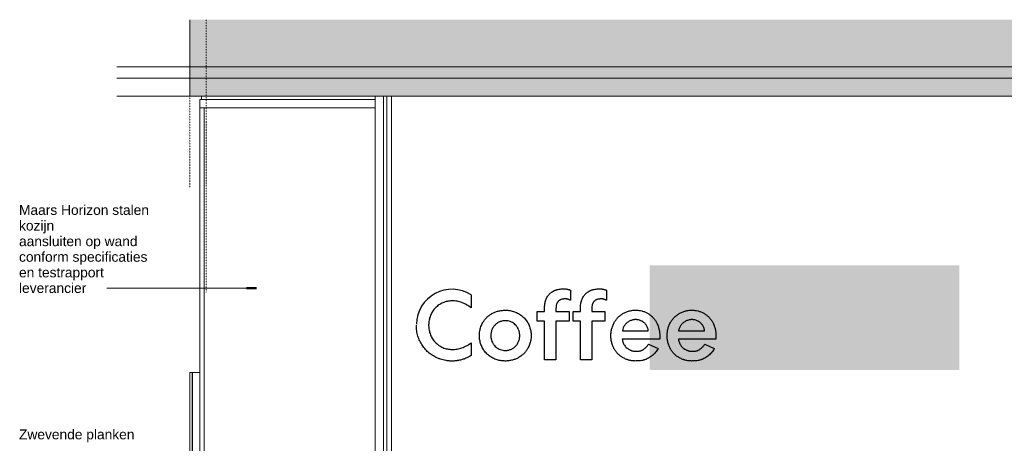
# Model space of a CAD drawing. Header units: millimetres. Extents: x 59062 to 111884, y -9418 to 39851.
# Tile 2 of 23: x 63967 to 66968, y 17152 to 18444. Entities that reach past the tile are written whole.
import ezdxf

# ---------------------------------------------------------------- set-up
doc = ezdxf.new("R2010")
doc.units = ezdxf.units.MM
doc.linetypes.add('Dash Dot Dot Small', pattern=[7.9375, 3.175, -1.5875, 0, -1.5875, 0, -1.5875])
doc.linetypes.add('Overhead xxSmall', pattern=[2.579688, 1.5875, -0.992188])
for name, color, linetype, lineweight in [('A09-NT--1', 50, 'Continuous', 50), ('A09-NT--2', 250, 'Continuous', 13), ('A09-NT--3', 7, 'Continuous', 13), ('A31----', 140, 'Continuous', 5), ('A31-----1', 9, 'Continuous', 5), ('A99-----2', 1, 'Continuous', 25), ('A99-----3', 1, 'Continuous', 13), ('A99-----4', 1, 'Dash Dot Dot Small', 5), ('A99-----8', 1, 'Overhead xxSmall', 13), ('Detail Items-1', 7, 'Continuous', 5), ('walls', 3, 'Continuous', 5)]:
    doc.layers.add(name, color=color, linetype=linetype, lineweight=lineweight)
doc.styles.add('Arial_1', font='arial.ttf', dxfattribs={"height": 30})

# ---------------------------------------------------------------- blocks, each defined once
blk = doc.blocks.new('Rectangular Mullion - 00_maars_horizon_boven_profiel-18326942-Pantry Standard A - Elevation 1')
at = {"layer": 'A31----'}
for p, q in [((33780, 18200.5), (33780, 18175)), ((34314, 18200.5), (33780, 18200.5)), ((33784.2, 18210), (33784.2, 18200.5)), ((34314, 18200.5), (34314, 18175)), ((33780, 18175), (34314, 18175))]:
    blk.add_line(p, q, dxfattribs=at)
blk = doc.blocks.new('Rectangular Mullion - 00_maars_horizon_onder_profiel-18319375-Pantry Standard A - Elevation 1')
at = {"layer": 'A31----'}
for p, q in [((34314, 18210), (34314, 14975)), ((34339.5, 14975), (34339.5, 18210)), ((34349, 16000), (34349, 18210))]:
    blk.add_line(p, q, dxfattribs=at)
blk = doc.blocks.new('NLRS_32_20_DO_deur in glazen wand - glazen deur_MA_02-18318326-Pantry Standard A - Elevation 1')
at = {"layer": 'A31-----1'}
for p, q in [((33749, 14982), (33749, 17368)), ((33756, 17368), (33749, 17368)), ((33756, 17368), (33756, 14982)), ((33757.6, 17368), (33757.6, 14982)), ((33780, 17368), (33757.6, 17368)), ((33756, 14982), (33749, 14982)), ((33757.6, 14982), (33784.2, 14982))]:
    blk.add_line(p, q, dxfattribs=at)
blk = doc.blocks.new('Rectangular Mullion - 00_maars_horizon_boven_profiel-18326943-Pantry Standard A - Elevation 1')
at = {"layer": 'A31----'}
for p, q in [((33780, 18175), (33780, 18200.5)), ((33784.2, 18200.5), (33784.2, 18210))]:
    blk.add_line(p, q, dxfattribs=at)
blk = doc.blocks.new('Rectangular Mullion - 00_maars_horizon-17419093-Pantry Standard A - Elevation 1')
at = {"layer": 'A31----'}
blk.add_line((33780, 17375), (33780, 15010), dxfattribs=at)
blk = doc.blocks.new('Rectangular Mullion - 00_maars_horizon-17443473-Pantry Standard A - Elevation 1')
at = {"layer": 'A31----'}
blk.add_line((33780, 18175), (33780, 17375), dxfattribs=at)

msp = doc.modelspace()

# ---------------------------------------------------------------- hatches: boundary and pattern name
at = {"layer": 'Detail Items-1'}
for points in [[(68799.7, 18210), (68830.7, 18210), (68830.7, 18443.7), (64485.8, 18443.7), (64485.8, 18210), (68795.5, 18210)], [(66645.9, 17375), (66830.3, 17375), (66830.3, 17694), (65886.5, 17694), (65886.5, 17375)]]:
    msp.add_hatch(color=256, dxfattribs=at).paths.add_polyline_path(points)

# ---------------------------------------------------------------- linework, layer by layer
at = {"layer": 'A09-NT--1'}
msp.add_line((64688.5, 17625.2), (64658.5, 17625.2), dxfattribs=at)
at = {"layer": 'A09-NT--2'}
for p, q in [((64404.1, 17625.2), (64219.5, 17625.2)), ((64688.5, 17625.2), (64404.1, 17625.2))]:
    msp.add_line(p, q, dxfattribs=at)
at = {"layer": 'A99-----2'}
for p, q in [((65645.5, 17618.6), (65645.5, 17587.9)), ((65755, 17618.6), (65755, 17587.9)), ((65342.6, 17604.2), (65342.6, 17565.2)), ((65544.4, 17524.5), (65544.4, 17554.1)), ((65544.4, 17554.1), (65566.4, 17554.1)), ((65566.4, 17554.1), (65566.4, 17562.8)), ((65601.4, 17563.1), (65601.4, 17554.1)), ((65601.4, 17554.1), (65641.3, 17554.1)), ((65641.3, 17554.1), (65641.3, 17524.5)), ((65653.9, 17554.1), (65676, 17554.1)), ((65653.9, 17524.5), (65653.9, 17554.1)), ((65676, 17554.1), (65676, 17562.8)), ((65711, 17563.1), (65711, 17554.1)), ((65711, 17554.1), (65750.8, 17554.1)), ((65750.8, 17554.1), (65750.8, 17524.5)), ((65566.4, 17524.5), (65544.4, 17524.5)), ((65566.4, 17406.2), (65566.4, 17524.5)), ((65641.3, 17524.5), (65601.4, 17524.5)), ((65601.4, 17524.5), (65601.4, 17406.2)), ((65676, 17524.5), (65653.9, 17524.5)), ((65676, 17406.2), (65676, 17524.5)), ((65750.8, 17524.5), (65711, 17524.5)), ((65711, 17524.5), (65711, 17406.2)), ((65803.9, 17494.9), (65882.9, 17494.9)), ((65975.3, 17494.9), (66054.3, 17494.9)), ((65917.3, 17469.6), (65803.6, 17469.6)), ((66088.7, 17469.6), (65975, 17469.6)), ((65343.2, 17458.1), (65343.2, 17419.2)), ((65883.9, 17454.5), (65912.5, 17440.9)), ((66055.2, 17454.5), (66083.9, 17440.9)), ((65601.4, 17406.2), (65566.4, 17406.2)), ((65711, 17406.2), (65676, 17406.2))]:
    msp.add_line(p, q, dxfattribs=at)
msp.add_ellipse((65284.1, 17513.4), major_axis=(0, 108), ratio=0.999999, start_param=5.710709, end_param=7.840531, dxfattribs=at)
for points, knots in [([(65566.4, 17562.8), (65566.5, 17567.8), (65567.2, 17577), (65570.2, 17589.1), (65574.3, 17597.6), (65578.6, 17603.6), (65582.1, 17607.6), (65586, 17611.1), (65590.3, 17614.2), (65594.1, 17616.4), (65597, 17617.7), (65598.7, 17618.5), (65599.9, 17618.9), (65601.2, 17619.4), (65603.1, 17620), (65606.5, 17620.8), (65611.7, 17621.8), (65616.8, 17622.4), (65620, 17622.6), (65621.7, 17622.8), (65622.9, 17622.9), (65624, 17622.9), (65625.3, 17623), (65627.6, 17623), (65630.3, 17622.7), (65632.7, 17622.3), (65634.4, 17622), (65635.3, 17621.8), (65636, 17621.7), (65636.7, 17621.5), (65637.6, 17621.3), (65639.2, 17621), (65641.2, 17620.4), (65643.5, 17619.6), (65644.8, 17619), (65645.5, 17618.6)], [0, 0, 0, 0, 0.083333, 0.166667, 0.25, 0.291667, 0.333333, 0.375, 0.416667, 0.458333, 0.479167, 0.489583, 0.5, 0.510417, 0.520833, 0.541667, 0.583333, 0.625, 0.645833, 0.65625, 0.666667, 0.677083, 0.6875, 0.708333, 0.75, 0.791667, 0.8125, 0.822917, 0.833333, 0.84375, 0.854167, 0.875, 0.916667, 0.958333, 1, 1, 1, 1]), ([(65676, 17562.8), (65676, 17567.8), (65676.7, 17577), (65679.7, 17589.1), (65683.9, 17597.6), (65688.1, 17603.6), (65691.6, 17607.6), (65695.5, 17611.1), (65699.8, 17614.2), (65703.7, 17616.4), (65706.5, 17617.7), (65708.2, 17618.5), (65709.4, 17618.9), (65710.8, 17619.4), (65712.6, 17620), (65716, 17620.8), (65721.2, 17621.8), (65726.3, 17622.4), (65729.5, 17622.6), (65731.2, 17622.8), (65732.4, 17622.9), (65733.5, 17622.9), (65734.9, 17623), (65737.1, 17623), (65739.9, 17622.7), (65742.3, 17622.3), (65743.9, 17622), (65744.8, 17621.8), (65745.5, 17621.7), (65746.2, 17621.5), (65747.1, 17621.3), (65748.7, 17621), (65750.8, 17620.4), (65753, 17619.6), (65754.4, 17619), (65755, 17618.6)], [0, 0, 0, 0, 0.083333, 0.166667, 0.25, 0.291667, 0.333333, 0.375, 0.416667, 0.458333, 0.479167, 0.489583, 0.5, 0.510417, 0.520833, 0.541667, 0.583333, 0.625, 0.645833, 0.65625, 0.666667, 0.677083, 0.6875, 0.708333, 0.75, 0.791667, 0.8125, 0.822917, 0.833333, 0.84375, 0.854167, 0.875, 0.916667, 0.958333, 1, 1, 1, 1]), ([(65342.6, 17565.2), (65338.1, 17568.7), (65331.3, 17573.3), (65321.9, 17578.1), (65314.8, 17581), (65307.5, 17583.3), (65300.1, 17584.9), (65292.6, 17585.9), (65285.2, 17586.2), (65277.9, 17585.7), (65270.5, 17584.6), (65263.3, 17582.8), (65256.6, 17580.4), (65250.4, 17577.4), (65244.4, 17573.7), (65238.9, 17569.4), (65233.9, 17564.7), (65229.3, 17559.5), (65225.2, 17553.8), (65221.7, 17547.6), (65218.7, 17541.2), (65216.5, 17534.3), (65214.7, 17526.8), (65213.9, 17520.5), (65213.5, 17515.5), (65213.4, 17511.8), (65213.5, 17508.2), (65213.9, 17503.2), (65214.7, 17497), (65216.5, 17489.8), (65218.7, 17482.9), (65221.7, 17476.5), (65225.2, 17470.4), (65229.3, 17464.6), (65233.9, 17459.4), (65238.9, 17454.7), (65244.4, 17450.4), (65250.4, 17446.6), (65256.6, 17443.5), (65263.3, 17441.1), (65270.5, 17439.4), (65277.9, 17438.2), (65285.2, 17437.8), (65292.6, 17438.1), (65300, 17439.1), (65307.5, 17440.7), (65314.8, 17442.9), (65322, 17445.8), (65331.5, 17450.4), (65338.5, 17454.8), (65343.2, 17458.1)], [0, 0, 0, 0, 0.041667, 0.0625, 0.083333, 0.104167, 0.125, 0.145833, 0.166667, 0.1875, 0.208333, 0.229167, 0.25, 0.270833, 0.291667, 0.3125, 0.333333, 0.354167, 0.375, 0.395833, 0.416667, 0.4375, 0.458333, 0.479167, 0.489583, 0.5, 0.510417, 0.520833, 0.541667, 0.5625, 0.583333, 0.604167, 0.625, 0.645833, 0.666667, 0.6875, 0.708333, 0.729167, 0.75, 0.770833, 0.791667, 0.8125, 0.833333, 0.854167, 0.875, 0.895833, 0.916667, 0.9375, 0.958333, 1, 1, 1, 1]), ([(65645.5, 17587.9), (65644.8, 17588.3), (65643.6, 17588.8), (65641.9, 17589.5), (65640.6, 17590), (65639.2, 17590.5), (65638, 17590.8), (65637.1, 17591.1), (65636.3, 17591.3), (65635.7, 17591.4), (65635.2, 17591.5), (65635, 17591.5), (65634.8, 17591.6), (65634.6, 17591.6), (65634.3, 17591.6), (65633.9, 17591.7), (65633.3, 17591.8), (65632.6, 17592), (65631.9, 17592.1), (65631.1, 17592.2), (65630.2, 17592.2), (65629.4, 17592.2), (65628.7, 17592.2), (65628.3, 17592.1), (65627.9, 17592.1), (65627.3, 17592), (65626.4, 17591.9), (65624.5, 17591.7), (65621.4, 17591.3), (65618.3, 17590.6), (65616.3, 17589.9), (65615.3, 17589.6), (65614.8, 17589.3), (65614.4, 17589.1), (65614.1, 17588.9), (65613.6, 17588.7), (65612.8, 17588.2), (65611.6, 17587.5), (65610.3, 17586.5), (65608.5, 17585.1), (65607, 17583.5), (65605.6, 17581.6), (65604.8, 17580), (65604, 17578.4), (65603.1, 17575.9), (65601.9, 17571.3), (65601.5, 17566.6), (65601.4, 17563.1)], [0, 0, 0, 0, 0.083333, 0.125, 0.166667, 0.208333, 0.25, 0.270833, 0.291667, 0.3125, 0.322917, 0.328125, 0.333333, 0.338542, 0.34375, 0.354167, 0.375, 0.395833, 0.416667, 0.4375, 0.458333, 0.479167, 0.489583, 0.494792, 0.5, 0.510417, 0.520833, 0.541667, 0.583333, 0.625, 0.645833, 0.65625, 0.661458, 0.666667, 0.671875, 0.677083, 0.6875, 0.708333, 0.729167, 0.75, 0.791667, 0.8125, 0.833333, 0.854167, 0.875, 0.916667, 1, 1, 1, 1]), ([(65755, 17587.9), (65754.3, 17588.3), (65753.1, 17588.8), (65751.4, 17589.5), (65750.1, 17590), (65748.8, 17590.5), (65747.6, 17590.8), (65746.6, 17591.1), (65745.8, 17591.3), (65745.2, 17591.4), (65744.7, 17591.5), (65744.5, 17591.5), (65744.3, 17591.6), (65744.1, 17591.6), (65743.8, 17591.6), (65743.4, 17591.7), (65742.8, 17591.8), (65742.1, 17592), (65741.4, 17592.1), (65740.6, 17592.2), (65739.7, 17592.2), (65738.9, 17592.2), (65738.2, 17592.2), (65737.8, 17592.1), (65737.4, 17592.1), (65736.9, 17592), (65735.9, 17591.9), (65734, 17591.7), (65730.9, 17591.3), (65727.8, 17590.6), (65725.8, 17589.9), (65724.8, 17589.6), (65724.3, 17589.3), (65724, 17589.1), (65723.6, 17588.9), (65723.1, 17588.7), (65722.3, 17588.2), (65721.1, 17587.5), (65719.8, 17586.5), (65718.1, 17585.1), (65716.5, 17583.5), (65715.2, 17581.6), (65714.3, 17580), (65713.5, 17578.4), (65712.6, 17575.9), (65711.4, 17571.3), (65711, 17566.6), (65711, 17563.1)], [0, 0, 0, 0, 0.083333, 0.125, 0.166667, 0.208333, 0.25, 0.270833, 0.291667, 0.3125, 0.322917, 0.328125, 0.333333, 0.338542, 0.34375, 0.354167, 0.375, 0.395833, 0.416667, 0.4375, 0.458333, 0.479167, 0.489583, 0.494792, 0.5, 0.510417, 0.520833, 0.541667, 0.583333, 0.625, 0.645833, 0.65625, 0.661458, 0.666667, 0.671875, 0.677083, 0.6875, 0.708333, 0.729167, 0.75, 0.791667, 0.8125, 0.833333, 0.854167, 0.875, 0.916667, 1, 1, 1, 1]), ([(65447, 17402.6), (65441.9, 17402.7), (65434.5, 17403.3), (65425.4, 17405.3), (65418.8, 17407.3), (65412.4, 17409.8), (65406.4, 17413), (65400.6, 17416.6), (65395.3, 17420.6), (65390.5, 17425), (65386, 17429.8), (65382, 17435.1), (65378.5, 17440.6), (65375.4, 17446.5), (65372.8, 17452.8), (65370.7, 17459.4), (65369.3, 17466), (65368.4, 17472.9), (65368.1, 17480.1), (65368.4, 17487.4), (65369.3, 17494.3), (65370.7, 17500.9), (65372.8, 17507.5), (65375.4, 17513.8), (65379, 17520.7), (65383.8, 17528), (65390.4, 17535.4), (65397.8, 17541.8), (65406.3, 17547.4), (65415.5, 17551.9), (65425.3, 17555.1), (65435.7, 17557.1), (65443.1, 17557.6), (65447, 17557.7)], [0, 0, 0, 0, 0.055556, 0.083333, 0.111111, 0.138889, 0.166667, 0.194444, 0.222222, 0.25, 0.277778, 0.305556, 0.333333, 0.361111, 0.388889, 0.416667, 0.444444, 0.472222, 0.5, 0.527778, 0.555556, 0.583333, 0.611111, 0.638889, 0.666667, 0.708333, 0.75, 0.791667, 0.833333, 0.875, 0.916667, 0.958333, 1, 1, 1, 1]), ([(65447, 17557.7), (65452, 17557.6), (65459.4, 17557), (65468.5, 17555), (65475.1, 17553), (65481.5, 17550.5), (65487.5, 17547.3), (65493.3, 17543.7), (65498.6, 17539.7), (65503.4, 17535.3), (65507.9, 17530.5), (65511.9, 17525.2), (65515.5, 17519.7), (65518.5, 17513.8), (65521.1, 17507.5), (65523.2, 17500.9), (65524.6, 17494.3), (65525.5, 17487.4), (65525.8, 17480.1), (65525.5, 17472.9), (65524.6, 17466), (65523.2, 17459.4), (65521.1, 17452.8), (65518.5, 17446.5), (65515, 17439.6), (65510.1, 17432.3), (65503.5, 17424.9), (65496.1, 17418.5), (65487.6, 17412.9), (65478.4, 17408.4), (65468.6, 17405.2), (65458.2, 17403.2), (65450.8, 17402.7), (65447, 17402.6)], [0, 0, 0, 0, 0.055556, 0.083333, 0.111111, 0.138889, 0.166667, 0.194444, 0.222222, 0.25, 0.277778, 0.305556, 0.333333, 0.361111, 0.388889, 0.416667, 0.444444, 0.472222, 0.5, 0.527778, 0.555556, 0.583333, 0.611111, 0.638889, 0.666667, 0.708333, 0.75, 0.791667, 0.833333, 0.875, 0.916667, 0.958333, 1, 1, 1, 1]), ([(65912.5, 17440.9), (65910.3, 17436.7), (65906.4, 17430.9), (65900.4, 17424.1), (65895.4, 17419.5), (65889.8, 17415.3), (65883.8, 17411.5), (65878.4, 17408.9), (65873.9, 17407.1), (65870.6, 17406), (65867.1, 17405), (65862.1, 17404), (65855.6, 17403.2), (65849.2, 17402.8), (65844.4, 17402.7), (65841, 17402.7), (65837.9, 17402.8), (65833.9, 17403.2), (65829.3, 17403.9), (65824.9, 17405), (65821.4, 17406), (65818, 17407.1), (65813.8, 17408.7), (65807.2, 17411.7), (65799.7, 17416.2), (65791.8, 17422.7), (65784.9, 17430.3), (65780, 17437.6), (65776.7, 17443.8), (65774.6, 17448.7), (65772.8, 17453.9), (65771.2, 17459.3), (65770.1, 17464.9), (65769.3, 17470.5), (65768.9, 17476.3), (65768.9, 17482.3), (65769.2, 17488.3), (65769.9, 17494), (65771, 17499.4), (65772.4, 17504.8), (65774.2, 17510), (65777, 17516.6), (65781.3, 17524.3), (65787.5, 17532.6), (65794.8, 17539.9), (65801.7, 17545.1), (65807.6, 17548.6), (65812.3, 17551), (65817.3, 17553.1), (65822.3, 17554.8), (65827.5, 17556), (65833, 17557), (65838.5, 17557.6), (65843.8, 17557.7), (65848.8, 17557.6), (65855.4, 17557), (65863.4, 17555.6), (65872.1, 17552.7), (65880.4, 17548.7), (65887.8, 17543.9), (65894.6, 17538.1), (65900.6, 17531.6), (65905, 17525.5), (65908, 17520.2), (65909.7, 17516.8), (65911, 17514), (65912.1, 17511), (65914, 17505.5), (65915.4, 17499.8), (65916.3, 17495.8), (65916.6, 17494.4), (65916.9, 17492.3), (65917.3, 17489.3), (65917.5, 17485.4), (65917.6, 17481.8), (65917.6, 17479.5), (65917.6, 17478), (65917.6, 17477.1), (65917.7, 17475.7), (65917.7, 17473.8), (65917.6, 17471.4), (65917.5, 17470.1), (65917.3, 17469.6)], [0, 0, 0, 0, 0.02381, 0.035714, 0.047619, 0.059524, 0.071429, 0.083333, 0.089286, 0.095238, 0.10119, 0.107143, 0.119048, 0.130952, 0.136905, 0.142857, 0.14881, 0.154762, 0.166667, 0.178571, 0.184524, 0.190476, 0.202381, 0.214286, 0.238095, 0.261905, 0.285714, 0.309524, 0.321429, 0.333333, 0.345238, 0.357143, 0.369048, 0.380952, 0.392857, 0.404762, 0.416667, 0.428571, 0.440476, 0.452381, 0.464286, 0.47619, 0.5, 0.52381, 0.547619, 0.571429, 0.583333, 0.595238, 0.607143, 0.619048, 0.630952, 0.642857, 0.654762, 0.666667, 0.677083, 0.6875, 0.708333, 0.729167, 0.75, 0.770833, 0.791667, 0.8125, 0.833333, 0.84375, 0.854167, 0.859375, 0.864583, 0.875, 0.895833, 0.901042, 0.903646, 0.90625, 0.916667, 0.927083, 0.9375, 0.947917, 0.950521, 0.953125, 0.958333, 0.96875, 0.979167, 1, 1, 1, 1]), ([(66083.9, 17440.9), (66081.7, 17436.7), (66077.8, 17430.9), (66071.8, 17424.1), (66066.8, 17419.5), (66061.2, 17415.3), (66055.1, 17411.5), (66049.8, 17408.9), (66045.3, 17407.1), (66042, 17406), (66038.5, 17405), (66033.5, 17404), (66027, 17403.2), (66020.6, 17402.8), (66015.8, 17402.7), (66012.4, 17402.7), (66009.3, 17402.8), (66005.3, 17403.2), (66000.6, 17403.9), (65996.2, 17405), (65992.8, 17406), (65989.4, 17407.1), (65985.1, 17408.7), (65978.6, 17411.7), (65971.1, 17416.2), (65963.1, 17422.7), (65956.3, 17430.3), (65951.4, 17437.6), (65948.1, 17443.8), (65946, 17448.7), (65944.1, 17453.9), (65942.6, 17459.3), (65941.5, 17464.9), (65940.7, 17470.5), (65940.3, 17476.3), (65940.2, 17482.3), (65940.6, 17488.3), (65941.3, 17494), (65942.3, 17499.4), (65943.8, 17504.8), (65945.6, 17510), (65948.4, 17516.6), (65952.6, 17524.3), (65958.9, 17532.6), (65966.2, 17539.9), (65973.1, 17545.1), (65979, 17548.6), (65983.7, 17551), (65988.6, 17553.1), (65993.7, 17554.8), (65998.9, 17556), (66004.4, 17557), (66009.9, 17557.6), (66015.2, 17557.7), (66020.2, 17557.6), (66026.7, 17557), (66034.8, 17555.6), (66043.5, 17552.7), (66051.7, 17548.7), (66059.2, 17543.9), (66066, 17538.1), (66072, 17531.6), (66076.3, 17525.5), (66079.4, 17520.2), (66081.1, 17516.8), (66082.4, 17514), (66083.5, 17511), (66085.4, 17505.5), (66086.8, 17499.8), (66087.7, 17495.8), (66087.9, 17494.4), (66088.3, 17492.3), (66088.7, 17489.3), (66088.9, 17485.4), (66089, 17481.8), (66089, 17479.5), (66089, 17478), (66089, 17477.1), (66089, 17475.7), (66089.1, 17473.8), (66089, 17471.4), (66088.9, 17470.1), (66088.7, 17469.6)], [0, 0, 0, 0, 0.02381, 0.035714, 0.047619, 0.059524, 0.071429, 0.083333, 0.089286, 0.095238, 0.10119, 0.107143, 0.119048, 0.130952, 0.136905, 0.142857, 0.14881, 0.154762, 0.166667, 0.178571, 0.184524, 0.190476, 0.202381, 0.214286, 0.238095, 0.261905, 0.285714, 0.309524, 0.321429, 0.333333, 0.345238, 0.357143, 0.369048, 0.380952, 0.392857, 0.404762, 0.416667, 0.428571, 0.440476, 0.452381, 0.464286, 0.47619, 0.5, 0.52381, 0.547619, 0.571429, 0.583333, 0.595238, 0.607143, 0.619048, 0.630952, 0.642857, 0.654762, 0.666667, 0.677083, 0.6875, 0.708333, 0.729167, 0.75, 0.770833, 0.791667, 0.8125, 0.833333, 0.84375, 0.854167, 0.859375, 0.864583, 0.875, 0.895833, 0.901042, 0.903646, 0.90625, 0.916667, 0.927083, 0.9375, 0.947917, 0.950521, 0.953125, 0.958333, 0.96875, 0.979167, 1, 1, 1, 1]), ([(65447, 17525.7), (65443.3, 17525.6), (65436.4, 17524.6), (65428.7, 17521.9), (65423.1, 17518.7), (65419.2, 17515.8), (65415.6, 17512.5), (65412.5, 17508.9), (65409.7, 17504.8), (65407.3, 17500.3), (65405.3, 17495.4), (65403.9, 17490.6), (65403.2, 17485.5), (65402.9, 17480), (65403.1, 17475.5), (65403.5, 17472), (65404.1, 17469.1), (65405, 17465.9), (65406.7, 17461.1), (65409.1, 17456.5), (65411.8, 17452.4), (65414.8, 17448.7), (65419.1, 17444.4), (65425.2, 17440.2), (65433.9, 17436.2), (65441.5, 17434.8), (65447, 17434.6)], [0, 0, 0, 0, 0.071429, 0.142857, 0.178571, 0.214286, 0.25, 0.285714, 0.321429, 0.357143, 0.392857, 0.428571, 0.464286, 0.5, 0.535714, 0.553571, 0.571429, 0.598214, 0.625, 0.678571, 0.705357, 0.732143, 0.785714, 0.839286, 0.892857, 1, 1, 1, 1]), ([(65447, 17434.6), (65450.6, 17434.7), (65457.6, 17435.7), (65465.2, 17438.4), (65470.8, 17441.6), (65474.7, 17444.5), (65478.3, 17447.8), (65481.4, 17451.4), (65484.2, 17455.5), (65486.6, 17459.9), (65488.6, 17464.7), (65490, 17469.5), (65490.8, 17474.6), (65491, 17480), (65490.8, 17484.6), (65490.4, 17488.1), (65489.8, 17491), (65488.9, 17494.2), (65487.2, 17499.1), (65484.8, 17503.7), (65482.1, 17507.9), (65479.1, 17511.6), (65474.8, 17515.9), (65468.8, 17520.1), (65460, 17524.1), (65452.5, 17525.5), (65447, 17525.7)], [0, 0, 0, 0, 0.071429, 0.142857, 0.178571, 0.214286, 0.25, 0.285714, 0.321429, 0.357143, 0.392857, 0.428571, 0.464286, 0.5, 0.535714, 0.553571, 0.571429, 0.598214, 0.625, 0.678571, 0.705357, 0.732143, 0.785714, 0.839286, 0.892857, 1, 1, 1, 1]), ([(65882.9, 17494.9), (65882.4, 17498.3), (65881.2, 17503.1), (65878.7, 17508.7), (65876.4, 17512.6), (65873.6, 17516.2), (65870.3, 17519.4), (65867.3, 17521.8), (65864.7, 17523.5), (65862, 17524.9), (65858.3, 17526.5), (65853.4, 17527.9), (65849.2, 17528.7), (65845.8, 17529), (65843.4, 17529.1), (65841, 17528.9), (65837.7, 17528.5), (65833.6, 17527.6), (65828.7, 17525.9), (65824.4, 17523.9), (65820.4, 17521.4), (65816.7, 17518.4), (65813.3, 17515), (65810.5, 17511.4), (65808.1, 17507.7), (65805.6, 17502.4), (65804.4, 17498), (65803.9, 17494.9)], [0, 0, 0, 0, 0.083333, 0.125, 0.166667, 0.208333, 0.25, 0.291667, 0.3125, 0.333333, 0.375, 0.416667, 0.458333, 0.479167, 0.5, 0.520833, 0.541667, 0.583333, 0.625, 0.666667, 0.708333, 0.75, 0.791667, 0.833333, 0.875, 0.916667, 1, 1, 1, 1]), ([(66054.3, 17494.9), (66053.8, 17498.3), (66052.6, 17503.1), (66050.1, 17508.7), (66047.8, 17512.6), (66045, 17516.2), (66041.7, 17519.4), (66038.6, 17521.8), (66036, 17523.5), (66033.4, 17524.9), (66029.7, 17526.5), (66024.8, 17527.9), (66020.5, 17528.7), (66017.2, 17529), (66014.8, 17529.1), (66012.4, 17528.9), (66009.1, 17528.5), (66004.9, 17527.6), (66000.1, 17525.9), (65995.7, 17523.9), (65991.8, 17521.4), (65988, 17518.4), (65984.7, 17515), (65981.8, 17511.4), (65979.5, 17507.7), (65977, 17502.4), (65975.8, 17498), (65975.3, 17494.9)], [0, 0, 0, 0, 0.083333, 0.125, 0.166667, 0.208333, 0.25, 0.291667, 0.3125, 0.333333, 0.375, 0.416667, 0.458333, 0.479167, 0.5, 0.520833, 0.541667, 0.583333, 0.625, 0.666667, 0.708333, 0.75, 0.791667, 0.833333, 0.875, 0.916667, 1, 1, 1, 1]), ([(65343.2, 17419.2), (65339.5, 17417), (65334.1, 17414.1), (65326.8, 17410.9), (65321.3, 17408.7), (65315.8, 17407), (65310.5, 17405.5), (65305.9, 17404.6), (65302.1, 17404), (65299.2, 17403.6), (65296.2, 17403.2), (65292.1, 17402.8), (65286.9, 17402.5), (65281.5, 17402.5), (65276.9, 17402.7), (65273.4, 17403.1), (65269.7, 17403.6), (65264.5, 17404.5), (65257.7, 17405.9), (65250.9, 17407.7), (65245.6, 17409.5), (65240.7, 17411.4), (65234.7, 17414.1), (65227.8, 17417.9), (65221.3, 17422.2), (65215.1, 17426.9), (65209.3, 17432.1), (65203.9, 17437.7), (65198.9, 17443.7), (65194.4, 17450), (65190.3, 17456.7), (65186.5, 17463.8), (65183.3, 17471.2), (65180.7, 17478.8), (65178.6, 17486.7), (65176.7, 17497.5), (65176.1, 17506), (65176, 17511.8)], [0, 0, 0, 0, 0.0625, 0.09375, 0.125, 0.15625, 0.1875, 0.21875, 0.234375, 0.25, 0.265625, 0.28125, 0.3125, 0.34375, 0.359375, 0.375, 0.390625, 0.40625, 0.4375, 0.46875, 0.484375, 0.5, 0.53125, 0.5625, 0.59375, 0.625, 0.65625, 0.6875, 0.71875, 0.75, 0.78125, 0.8125, 0.84375, 0.875, 0.90625, 0.9375, 1, 1, 1, 1]), ([(65803.6, 17469.6), (65803.8, 17467.5), (65804.4, 17463.6), (65806, 17458.1), (65808.6, 17452.9), (65811.9, 17448.2), (65815.7, 17444.1), (65820.1, 17440.4), (65824.2, 17437.9), (65827.3, 17436.4), (65829.1, 17435.6), (65830.2, 17435.1), (65831.1, 17434.8), (65832, 17434.5), (65833.6, 17433.9), (65835.8, 17433.2), (65838.2, 17432.7), (65840.4, 17432.5), (65842.1, 17432.3), (65844, 17432.3), (65846.7, 17432.2), (65850.4, 17432.3), (65855, 17432.8), (65858.5, 17433.5), (65861, 17434.4), (65863.5, 17435.5), (65866.6, 17437.1), (65870, 17439.3), (65874.3, 17442.7), (65879.1, 17447.4), (65882.3, 17452), (65883.9, 17454.5)], [0, 0, 0, 0, 0.0625, 0.125, 0.1875, 0.25, 0.3125, 0.375, 0.4375, 0.46875, 0.484375, 0.5, 0.507812, 0.515625, 0.53125, 0.5625, 0.59375, 0.609375, 0.625, 0.640625, 0.65625, 0.6875, 0.71875, 0.75, 0.765625, 0.78125, 0.8125, 0.84375, 0.875, 0.9375, 1, 1, 1, 1]), ([(65975, 17469.6), (65975.1, 17467.5), (65975.7, 17463.6), (65977.4, 17458.1), (65980, 17452.9), (65983.3, 17448.2), (65987.1, 17444.1), (65991.4, 17440.4), (65995.6, 17437.9), (65998.7, 17436.4), (66000.5, 17435.6), (66001.6, 17435.1), (66002.5, 17434.8), (66003.4, 17434.5), (66005, 17433.9), (66007.2, 17433.2), (66009.6, 17432.7), (66011.7, 17432.5), (66013.4, 17432.3), (66015.3, 17432.3), (66018.1, 17432.2), (66021.8, 17432.3), (66026.4, 17432.8), (66029.9, 17433.5), (66032.4, 17434.4), (66034.9, 17435.5), (66037.9, 17437.1), (66041.4, 17439.3), (66045.6, 17442.7), (66050.4, 17447.4), (66053.7, 17452), (66055.2, 17454.5)], [0, 0, 0, 0, 0.0625, 0.125, 0.1875, 0.25, 0.3125, 0.375, 0.4375, 0.46875, 0.484375, 0.5, 0.507812, 0.515625, 0.53125, 0.5625, 0.59375, 0.609375, 0.625, 0.640625, 0.65625, 0.6875, 0.71875, 0.75, 0.765625, 0.78125, 0.8125, 0.84375, 0.875, 0.9375, 1, 1, 1, 1])]:
    msp.add_open_spline(points, degree=3, knots=knots, dxfattribs=at)
at = {"layer": 'A99-----3'}
for p, q in [((64485.8, 18443.7), (64485.8, 18210)), ((69028.7, 18300), (64263, 18300)), ((64263, 18265), (69028.7, 18265)), ((69020.7, 18210), (64263, 18210)), ((64485.8, 18210), (68830.7, 18210))]:
    msp.add_line(p, q, dxfattribs=at)
at = {"layer": 'A99-----4'}
for p, q in [((64485.7, 18432.9), (64485.7, 17932.9)), ((64535.7, 18443.7), (64535.7, 17612.9))]:
    msp.add_line(p, q, dxfattribs=at)
at = {"layer": 'A99-----8'}
msp.add_line((65100.7, 18210), (65100.7, 14975), dxfattribs=at)
at = {"layer": 'walls'}
msp.add_line((64529.7, 15010), (64529.7, 18175), dxfattribs=at)

# ---------------------------------------------------------------- block references
at = {"layer": 'A31----'}
for name in ['Rectangular Mullion - 00_maars_horizon_boven_profiel-18326942-Pantry Standard A - Elevation 1', 'Rectangular Mullion - 00_maars_horizon_boven_profiel-18326943-Pantry Standard A - Elevation 1', 'Rectangular Mullion - 00_maars_horizon_onder_profiel-18319375-Pantry Standard A - Elevation 1', 'Rectangular Mullion - 00_maars_horizon-17443473-Pantry Standard A - Elevation 1', 'Rectangular Mullion - 00_maars_horizon-17419093-Pantry Standard A - Elevation 1']:
    msp.add_blockref(name, (30736.7, 0), dxfattribs=at)
at = {"layer": 'A31-----1'}
msp.add_blockref('NLRS_32_20_DO_deur in glazen wand - glazen deur_MA_02-18318326-Pantry Standard A - Elevation 1', (30736.7, 0), dxfattribs=at)

# ---------------------------------------------------------------- texts
at = {"layer": 'A09-NT--3', "char_height": 30, "attachment_point": 1, "style": 'Arial_1', "bg_fill": 3, "box_fill_scale": 1.25, "bg_fill_color": 256, "bg_fill_true_color": 13158600, "bg_fill_transparency": 0}
for s, insert, width in [('Maars Horizon stalen ', (63965.2, 17878.3), 482.616), ('Zwevende planken ', (63965.2, 17193.8), 436.118)]:
    msp.add_mtext(s, dxfattribs=dict(at, insert=insert, width=width))

# ---------------------------------------------------------------- next in the draw order: texts
at = {"layer": 'A09-NT--3', "insert": (63965.2, 17830.7), "char_height": 30, "width": 142.7, "attachment_point": 1, "style": 'Arial_1', "bg_fill": 3, "box_fill_scale": 1.25, "bg_fill_color": 256, "bg_fill_true_color": 13158600, "bg_fill_transparency": 0}
msp.add_mtext('kozijn ', dxfattribs=at)

# ---------------------------------------------------------------- next in the draw order: texts
at = {"layer": 'A09-NT--3', "insert": (63965.2, 17783), "char_height": 30, "width": 448.945, "attachment_point": 1, "style": 'Arial_1', "bg_fill": 3, "box_fill_scale": 1.25, "bg_fill_color": 256, "bg_fill_true_color": 13158600, "bg_fill_transparency": 0}
msp.add_mtext('aansluiten op wand ', dxfattribs=at)

# ---------------------------------------------------------------- next in the draw order: texts
at = {"layer": 'A09-NT--3', "insert": (63965.2, 17735.4), "char_height": 30, "width": 482.616, "attachment_point": 1, "style": 'Arial_1', "bg_fill": 3, "box_fill_scale": 1.25, "bg_fill_color": 256, "bg_fill_true_color": 13158600, "bg_fill_transparency": 0}
msp.add_mtext('conform specificaties ', dxfattribs=at)

# ---------------------------------------------------------------- next in the draw order: texts
at = {"layer": 'A09-NT--3', "insert": (63965.2, 17687.8), "char_height": 30, "width": 325.485, "attachment_point": 1, "style": 'Arial_1', "bg_fill": 3, "box_fill_scale": 1.25, "bg_fill_color": 256, "bg_fill_true_color": 13158600, "bg_fill_transparency": 0}
msp.add_mtext('en testrapport ', dxfattribs=at)

# ---------------------------------------------------------------- next in the draw order: texts
at = {"layer": 'A09-NT--3', "insert": (63965.2, 17640.2), "char_height": 30, "width": 259.747, "attachment_point": 1, "style": 'Arial_1', "bg_fill": 3, "box_fill_scale": 1.25, "bg_fill_color": 256, "bg_fill_true_color": 13158600, "bg_fill_transparency": 0}
msp.add_mtext('leverancier ', dxfattribs=at)

doc.saveas('drawing.dxf')
